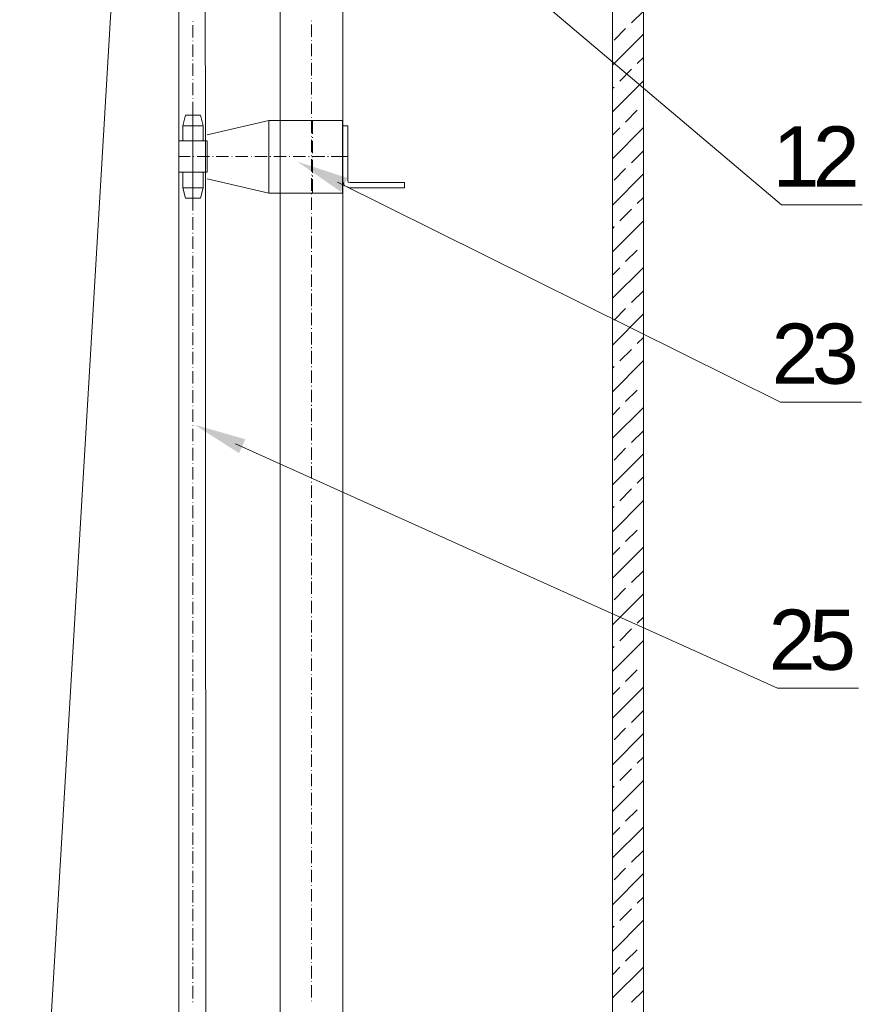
# Model space of a CAD drawing. Extents: x -23500 to 2637, y 21242 to 29547.
# Tile 63 of 121: x -8625 to -7610, y 24440 to 25625. Entities that reach past the tile are written whole.
import ezdxf

# ---------------------------------------------------------------- set-up
doc = ezdxf.new("R2010")
doc.units = 0
doc.header["$LTSCALE"] = 25
doc.layers.get('0').update_dxf_attribs({"linetype": 'CONTINUOUS', "lineweight": 13})
doc.styles.get("Standard").update_dxf_attribs({"font": 'ARIAL.TTF', "height": 50})

msp = doc.modelspace()

# ---------------------------------------------------------------- hatches: boundary and pattern name
h = msp.add_hatch(color=7)
h.dxf.hatch_style = 2
h.paths.add_polyline_path([(-8290.721, 25454.492), (-8230.272, 25434.775), (-8238.471, 25418.262)])
h = msp.add_hatch(color=7)
h.dxf.hatch_style = 2
h.paths.add_polyline_path([(-8414.394, 25137.739), (-8353.251, 25120.293), (-8360.833, 25103.478)])

# ---------------------------------------------------------------- linework, layer by layer
at = {"color": 7, "lineweight": 9}
for points in [[(-8232.87, 25846.515), (-7707.751, 25402.406), (-7610.353, 25402.406)], [(-8242.382, 25429.893), (-7708.886, 25165.075), (-7611.489, 25165.075)], [(-8365.172, 25114.957), (-7712.342, 24820.76), (-7614.945, 24820.76)]]:
    msp.add_lwpolyline(points, dxfattribs=at)
for points, knots in [([(-7911.211, 27522.652), (-7911.211, 27522.652), (-7874.037, 27522.652), (-7874.037, 27522.652), (-7874.037, 27522.652), (-7874.037, 22797.091), (-7874.037, 22797.091), (-7874.037, 22797.091), (-7911.211, 22797.091), (-7911.211, 22797.091), (-7911.211, 22797.091), (-7911.211, 27522.652), (-7911.211, 27522.652)], [0, 0, 0, 0, 1, 1, 1, 2, 2, 2, 3, 3, 3, 4, 4, 4, 4]), ([(-8433.19, 22941.843), (-8433.19, 22941.843), (-8433.19, 27447.797), (-8433.19, 27447.797), (-8433.19, 27447.797), (-8402.448, 27447.797), (-8402.448, 27447.797), (-8402.448, 27447.797), (-8399.976, 22941.843), (-8399.976, 22941.843)], [0, 0, 0, 0, 1, 1, 1, 2, 2, 2, 3, 3, 3, 3]), ([(-8236.39, 25431.773), (-8236.39, 25431.773), (-8233.917, 25425.327), (-8233.917, 25425.327), (-8233.917, 25425.327), (-8227.471, 25422.841), (-8227.471, 25422.841)], [0, 0, 0, 0, 1, 1, 1, 2, 2, 2, 2]), ([(-8229.944, 25431.773), (-8229.944, 25431.773), (-8229.452, 25429.792), (-8229.452, 25429.792), (-8229.452, 25429.792), (-8227.471, 25429.288), (-8227.471, 25429.288)], [0, 0, 0, 0, 1, 1, 1, 2, 2, 2, 2])]:
    msp.add_open_spline(points, degree=3, knots=knots, dxfattribs=at)
for points in [[(-8406.422, 27468.119), (-8406.422, 27468.119), (-8625.033, 23788.509), (-8625.033, 23788.509)], [(-8311.245, 25733.16), (-8311.245, 25733.16), (-8311.245, 23063.284), (-8311.245, 23063.284)], [(-8235.898, 23063.284), (-8235.898, 23063.284), (-8235.898, 25733.16), (-8235.898, 25733.16)], [(-7888.404, 25621.622), (-7888.404, 25621.622), (-7874.036, 25635.498), (-7874.036, 25635.498)], [(-8416.337, 25623.111), (-8416.337, 25623.111), (-8416.337, 25622.606), (-8416.337, 25622.606)], [(-8416.337, 25618.645), (-8416.337, 25618.645), (-8416.337, 25603.772), (-8416.337, 25603.772)], [(-8273.565, 25623.603), (-8273.565, 25623.603), (-8273.565, 25624.095), (-8273.565, 25624.095)], [(-8273.565, 25604.769), (-8273.565, 25604.769), (-8273.565, 25619.642), (-8273.565, 25619.642)], [(-7909.231, 25600.808), (-7909.231, 25600.808), (-7895.342, 25614.684), (-7895.342, 25614.684)], [(-7911.211, 25570.571), (-7911.211, 25570.571), (-7874.036, 25607.746), (-7874.036, 25607.746)], [(-8416.337, 25599.811), (-8416.337, 25599.811), (-8416.337, 25599.32), (-8416.337, 25599.32)], [(-8416.337, 25595.359), (-8416.337, 25595.359), (-8416.337, 25580.486), (-8416.337, 25580.486)], [(-8273.565, 25600.316), (-8273.565, 25600.316), (-8273.565, 25600.808), (-8273.565, 25600.808)], [(-8273.565, 25581.47), (-8273.565, 25581.47), (-8273.565, 25596.342), (-8273.565, 25596.342)], [(-8273.565, 25577.004), (-8273.565, 25577.004), (-8273.565, 25577.509), (-8273.565, 25577.509)], [(-7881.466, 25572.551), (-7881.466, 25572.551), (-7874.036, 25579.981), (-7874.036, 25579.981)], [(-8416.337, 25577.004), (-8416.337, 25577.004), (-8416.337, 25576.02), (-8416.337, 25576.02)], [(-8416.337, 25572.551), (-8416.337, 25572.551), (-8416.337, 25557.679), (-8416.337, 25557.679)], [(-8273.565, 25558.171), (-8273.565, 25558.171), (-8273.565, 25573.535), (-8273.565, 25573.535)], [(-7902.293, 25551.233), (-7902.293, 25551.233), (-7888.404, 25565.601), (-7888.404, 25565.601)], [(-8416.337, 25553.705), (-8416.337, 25553.705), (-8416.337, 25553.213), (-8416.337, 25553.213)], [(-8273.565, 25554.21), (-8273.565, 25554.21), (-8273.565, 25554.702), (-8273.565, 25554.702)], [(-8416.337, 25549.252), (-8416.337, 25549.252), (-8416.337, 25534.38), (-8416.337, 25534.38)], [(-8273.565, 25535.376), (-8273.565, 25535.376), (-8273.565, 25550.236), (-8273.565, 25550.236)], [(-7911.211, 25514.55), (-7911.211, 25514.55), (-7874.036, 25551.725), (-7874.036, 25551.725)], [(-7911.211, 25542.314), (-7911.211, 25542.314), (-7909.231, 25544.295), (-7909.231, 25544.295)], [(-8416.337, 25530.406), (-8416.337, 25530.406), (-8416.337, 25529.914), (-8416.337, 25529.914)], [(-8273.565, 25530.911), (-8273.565, 25530.911), (-8273.565, 25531.403), (-8273.565, 25531.403)], [(-8416.337, 25526.445), (-8416.337, 25526.445), (-8416.337, 25511.081), (-8416.337, 25511.081)], [(-8273.565, 25512.077), (-8273.565, 25512.077), (-8273.565, 25526.937), (-8273.565, 25526.937)], [(-7874.036, 25523.481), (-7874.036, 25523.481), (-7874.036, 25523.973), (-7874.036, 25523.973)], [(-8425.255, 25510.589), (-8425.255, 25510.589), (-8428.724, 25497.696), (-8428.724, 25497.696)], [(-8425.255, 25510.589), (-8425.255, 25510.589), (-8407.406, 25510.589), (-8407.406, 25510.589)], [(-8416.337, 25499.185), (-8416.337, 25499.185), (-8416.337, 25510.589), (-8416.337, 25510.589)], [(-8416.337, 25507.612), (-8416.337, 25507.612), (-8416.337, 25506.615), (-8416.337, 25506.615)], [(-8407.406, 25510.589), (-8407.406, 25510.589), (-8403.937, 25497.696), (-8403.937, 25497.696)], [(-8273.565, 25507.612), (-8273.565, 25507.612), (-8273.565, 25508.103), (-8273.565, 25508.103)], [(-7895.342, 25502.162), (-7895.342, 25502.162), (-7881.466, 25516.543), (-7881.466, 25516.543)], [(-8428.724, 25479.355), (-8428.724, 25479.355), (-8428.724, 25497.696), (-8428.724, 25497.696)], [(-8428.724, 25497.696), (-8428.724, 25497.696), (-8403.937, 25497.696), (-8403.937, 25497.696)], [(-8416.337, 25503.146), (-8416.337, 25503.146), (-8416.337, 25488.286), (-8416.337, 25488.286)], [(-8416.337, 25494.719), (-8416.337, 25494.719), (-8416.337, 25495.211), (-8416.337, 25495.211)], [(-8403.937, 25479.355), (-8403.937, 25479.355), (-8403.937, 25497.696), (-8403.937, 25497.696)], [(-8399.471, 25486.797), (-8399.471, 25486.797), (-8325.121, 25504.142), (-8325.121, 25504.142)], [(-8325.121, 25504.142), (-8325.121, 25504.142), (-8236.39, 25504.142), (-8236.39, 25504.142)], [(-8325.121, 25416.408), (-8325.121, 25416.408), (-8325.121, 25504.142), (-8325.121, 25504.142)], [(-8311.245, 25416.408), (-8311.245, 25416.408), (-8311.245, 25504.142), (-8311.245, 25504.142)], [(-8273.565, 25488.778), (-8273.565, 25488.778), (-8273.565, 25504.142), (-8273.565, 25504.142)], [(-8272.581, 25487.781), (-8272.581, 25487.781), (-8272.581, 25504.142), (-8272.581, 25504.142)], [(-8236.39, 25504.142), (-8236.39, 25504.142), (-8236.39, 25416.408), (-8236.39, 25416.408)], [(-8236.39, 25497.696), (-8236.39, 25497.696), (-8236.39, 25422.841), (-8236.39, 25422.841)], [(-8236.39, 25497.696), (-8236.39, 25497.696), (-8229.944, 25497.696), (-8229.944, 25497.696)], [(-8229.944, 25497.696), (-8229.944, 25497.696), (-8229.944, 25431.773), (-8229.944, 25431.773)], [(-7911.211, 25458.036), (-7911.211, 25458.036), (-7874.036, 25495.716), (-7874.036, 25495.716)], [(-7911.211, 25486.293), (-7911.211, 25486.293), (-7902.293, 25495.211), (-7902.293, 25495.211)], [(-8416.337, 25475.886), (-8416.337, 25475.886), (-8416.337, 25491.25), (-8416.337, 25491.25)], [(-8416.337, 25484.312), (-8416.337, 25484.312), (-8416.337, 25483.82), (-8416.337, 25483.82)], [(-8273.565, 25484.804), (-8273.565, 25484.804), (-8273.565, 25485.309), (-8273.565, 25485.309)], [(-8272.581, 25483.316), (-8272.581, 25483.316), (-8272.581, 25483.82), (-8272.581, 25483.82)], [(-8433.19, 25441.688), (-8433.19, 25441.688), (-8433.19, 25479.355), (-8433.19, 25479.355)], [(-8433.19, 25479.355), (-8433.19, 25479.355), (-8399.471, 25479.355), (-8399.471, 25479.355)], [(-8416.337, 25479.847), (-8416.337, 25479.847), (-8416.337, 25464.987), (-8416.337, 25464.987)], [(-8416.337, 25471.42), (-8416.337, 25471.42), (-8416.337, 25472.417), (-8416.337, 25472.417)], [(-8399.471, 25441.688), (-8399.471, 25441.688), (-8399.471, 25479.355), (-8399.471, 25479.355)], [(-8273.565, 25465.971), (-8273.565, 25465.971), (-8273.565, 25480.843), (-8273.565, 25480.843)], [(-8272.581, 25464.482), (-8272.581, 25464.482), (-8272.581, 25479.355), (-8272.581, 25479.355)], [(-8419.806, 25460.521), (-8419.806, 25460.521), (-8433.19, 25460.521), (-8433.19, 25460.521)], [(-8416.337, 25453.079), (-8416.337, 25453.079), (-8416.337, 25467.951), (-8416.337, 25467.951)], [(-8416.337, 25461.013), (-8416.337, 25461.013), (-8416.337, 25460.521), (-8416.337, 25460.521)], [(-8415.34, 25460.521), (-8415.34, 25460.521), (-8415.832, 25460.521), (-8415.832, 25460.521)], [(-8396.507, 25460.521), (-8396.507, 25460.521), (-8411.379, 25460.521), (-8411.379, 25460.521)], [(-8392.041, 25460.521), (-8392.041, 25460.521), (-8393.038, 25460.521), (-8393.038, 25460.521)], [(-8373.7, 25460.521), (-8373.7, 25460.521), (-8388.572, 25460.521), (-8388.572, 25460.521)], [(-8369.247, 25460.521), (-8369.247, 25460.521), (-8369.739, 25460.521), (-8369.739, 25460.521)], [(-8350.4, 25460.521), (-8350.4, 25460.521), (-8365.273, 25460.521), (-8365.273, 25460.521)], [(-8345.948, 25460.521), (-8345.948, 25460.521), (-8346.44, 25460.521), (-8346.44, 25460.521)], [(-8327.101, 25460.521), (-8327.101, 25460.521), (-8341.974, 25460.521), (-8341.974, 25460.521)], [(-8322.648, 25460.521), (-8322.648, 25460.521), (-8323.632, 25460.521), (-8323.632, 25460.521)], [(-8304.307, 25460.521), (-8304.307, 25460.521), (-8319.167, 25460.521), (-8319.167, 25460.521)], [(-8299.841, 25460.521), (-8299.841, 25460.521), (-8300.346, 25460.521), (-8300.346, 25460.521)], [(-8281.008, 25460.521), (-8281.008, 25460.521), (-8295.88, 25460.521), (-8295.88, 25460.521)], [(-8276.542, 25460.521), (-8276.542, 25460.521), (-8277.047, 25460.521), (-8277.047, 25460.521)], [(-8273.565, 25461.505), (-8273.565, 25461.505), (-8273.565, 25462.01), (-8273.565, 25462.01)], [(-8257.709, 25460.521), (-8257.709, 25460.521), (-8273.073, 25460.521), (-8273.073, 25460.521)], [(-8272.581, 25460.017), (-8272.581, 25460.017), (-8272.581, 25460.521), (-8272.581, 25460.521)], [(-8253.243, 25460.521), (-8253.243, 25460.521), (-8254.24, 25460.521), (-8254.24, 25460.521)], [(-8236.39, 25460.521), (-8236.39, 25460.521), (-8249.774, 25460.521), (-8249.774, 25460.521)], [(-8236.39, 25460.521), (-8236.39, 25460.521), (-8229.944, 25460.521), (-8229.944, 25460.521)], [(-7888.404, 25453.079), (-7888.404, 25453.079), (-7874.036, 25467.459), (-7874.036, 25467.459)], [(-8416.337, 25457.052), (-8416.337, 25457.052), (-8416.337, 25441.688), (-8416.337, 25441.688)], [(-8416.337, 25448.626), (-8416.337, 25448.626), (-8416.337, 25449.118), (-8416.337, 25449.118)], [(-8273.565, 25442.672), (-8273.565, 25442.672), (-8273.565, 25457.544), (-8273.565, 25457.544)], [(-8272.581, 25441.183), (-8272.581, 25441.183), (-8272.581, 25456.548), (-8272.581, 25456.548)], [(-8433.19, 25441.688), (-8433.19, 25441.688), (-8399.471, 25441.688), (-8399.471, 25441.688)], [(-8428.724, 25441.688), (-8428.724, 25441.688), (-8428.724, 25422.841), (-8428.724, 25422.841)], [(-8416.337, 25429.792), (-8416.337, 25429.792), (-8416.337, 25444.652), (-8416.337, 25444.652)], [(-8416.337, 25438.219), (-8416.337, 25438.219), (-8416.337, 25437.222), (-8416.337, 25437.222)], [(-8403.937, 25441.688), (-8403.937, 25441.688), (-8403.937, 25422.841), (-8403.937, 25422.841)], [(-8273.565, 25438.219), (-8273.565, 25438.219), (-8273.565, 25438.711), (-8273.565, 25438.711)], [(-8272.581, 25436.73), (-8272.581, 25436.73), (-8272.581, 25437.714), (-8272.581, 25437.714)], [(-7911.211, 25402.027), (-7911.211, 25402.027), (-7874.036, 25439.707), (-7874.036, 25439.707)], [(-7909.231, 25432.265), (-7909.231, 25432.265), (-7895.342, 25446.141), (-7895.342, 25446.141)], [(-8416.337, 25433.753), (-8416.337, 25433.753), (-8416.337, 25418.881), (-8416.337, 25418.881)], [(-8416.337, 25425.327), (-8416.337, 25425.327), (-8416.337, 25425.819), (-8416.337, 25425.819)], [(-8399.471, 25433.753), (-8399.471, 25433.753), (-8325.121, 25416.408), (-8325.121, 25416.408)], [(-8273.565, 25419.372), (-8273.565, 25419.372), (-8273.565, 25434.75), (-8273.565, 25434.75)], [(-8272.581, 25416.408), (-8272.581, 25416.408), (-8272.581, 25433.261), (-8272.581, 25433.261)], [(-8227.471, 25429.288), (-8227.471, 25429.288), (-8161.535, 25429.288), (-8161.535, 25429.288)], [(-8161.535, 25422.841), (-8161.535, 25422.841), (-8161.535, 25429.288), (-8161.535, 25429.288)], [(-8428.724, 25422.841), (-8428.724, 25422.841), (-8403.937, 25422.841), (-8403.937, 25422.841)], [(-8428.724, 25422.841), (-8428.724, 25422.841), (-8425.255, 25410.454), (-8425.255, 25410.454)], [(-8416.337, 25410.454), (-8416.337, 25410.454), (-8416.337, 25421.858), (-8416.337, 25421.858)], [(-8416.337, 25414.92), (-8416.337, 25414.92), (-8416.337, 25414.415), (-8416.337, 25414.415)], [(-8407.406, 25410.454), (-8407.406, 25410.454), (-8403.937, 25422.841), (-8403.937, 25422.841)], [(-8236.39, 25416.408), (-8236.39, 25416.408), (-8325.121, 25416.408), (-8325.121, 25416.408)], [(-8273.565, 25415.412), (-8273.565, 25415.412), (-8273.565, 25415.903), (-8273.565, 25415.903)], [(-8273.565, 25396.578), (-8273.565, 25396.578), (-8273.565, 25411.438), (-8273.565, 25411.438)], [(-8227.471, 25422.841), (-8227.471, 25422.841), (-8161.535, 25422.841), (-8161.535, 25422.841)], [(-7881.466, 25404.008), (-7881.466, 25404.008), (-7874.036, 25411.438), (-7874.036, 25411.438)], [(-8425.255, 25410.454), (-8425.255, 25410.454), (-8407.406, 25410.454), (-8407.406, 25410.454)], [(-8416.337, 25410.454), (-8416.337, 25410.454), (-8416.337, 25395.581), (-8416.337, 25395.581)], [(-8416.337, 25391.62), (-8416.337, 25391.62), (-8416.337, 25391.116), (-8416.337, 25391.116)], [(-8416.337, 25387.647), (-8416.337, 25387.647), (-8416.337, 25372.282), (-8416.337, 25372.282)], [(-8273.565, 25392.112), (-8273.565, 25392.112), (-8273.565, 25392.604), (-8273.565, 25392.604)], [(-8273.565, 25373.279), (-8273.565, 25373.279), (-8273.565, 25388.139), (-8273.565, 25388.139)], [(-7902.293, 25383.194), (-7902.293, 25383.194), (-7888.404, 25397.07), (-7888.404, 25397.07)], [(-7911.211, 25346.019), (-7911.211, 25346.019), (-7874.036, 25383.194), (-7874.036, 25383.194)], [(-7911.211, 25373.771), (-7911.211, 25373.771), (-7909.231, 25376.243), (-7909.231, 25376.243)], [(-8416.337, 25368.813), (-8416.337, 25368.813), (-8416.337, 25367.817), (-8416.337, 25367.817)], [(-8416.337, 25364.348), (-8416.337, 25364.348), (-8416.337, 25349.488), (-8416.337, 25349.488)], [(-8273.565, 25368.813), (-8273.565, 25368.813), (-8273.565, 25369.81), (-8273.565, 25369.81)], [(-8273.565, 25349.98), (-8273.565, 25349.98), (-8273.565, 25365.344), (-8273.565, 25365.344)], [(-7874.036, 25354.937), (-7874.036, 25354.937), (-7874.036, 25355.429), (-7874.036, 25355.429)], [(-8416.337, 25345.514), (-8416.337, 25345.514), (-8416.337, 25345.022), (-8416.337, 25345.022)], [(-8416.337, 25341.049), (-8416.337, 25341.049), (-8416.337, 25326.189), (-8416.337, 25326.189)], [(-8273.565, 25346.019), (-8273.565, 25346.019), (-8273.565, 25346.511), (-8273.565, 25346.511)], [(-8273.565, 25327.172), (-8273.565, 25327.172), (-8273.565, 25342.045), (-8273.565, 25342.045)], [(-7895.342, 25334.111), (-7895.342, 25334.111), (-7881.466, 25347.999), (-7881.466, 25347.999)], [(-8416.337, 25322.215), (-8416.337, 25322.215), (-8416.337, 25321.723), (-8416.337, 25321.723)], [(-8416.337, 25318.254), (-8416.337, 25318.254), (-8416.337, 25302.877), (-8416.337, 25302.877)], [(-8273.565, 25322.72), (-8273.565, 25322.72), (-8273.565, 25323.212), (-8273.565, 25323.212)], [(-8273.565, 25303.873), (-8273.565, 25303.873), (-8273.565, 25318.746), (-8273.565, 25318.746)], [(-7911.211, 25289.997), (-7911.211, 25289.997), (-7874.036, 25327.172), (-7874.036, 25327.172)], [(-7911.211, 25317.749), (-7911.211, 25317.749), (-7902.293, 25326.681), (-7902.293, 25326.681)], [(-8416.337, 25299.42), (-8416.337, 25299.42), (-8416.337, 25298.424), (-8416.337, 25298.424)], [(-8416.337, 25294.955), (-8416.337, 25294.955), (-8416.337, 25280.082), (-8416.337, 25280.082)], [(-8273.565, 25299.42), (-8273.565, 25299.42), (-8273.565, 25300.404), (-8273.565, 25300.404)], [(-8273.565, 25280.587), (-8273.565, 25280.587), (-8273.565, 25295.939), (-8273.565, 25295.939)], [(-7888.404, 25285.04), (-7888.404, 25285.04), (-7874.036, 25298.916), (-7874.036, 25298.916)], [(-8416.337, 25276.121), (-8416.337, 25276.121), (-8416.337, 25275.629), (-8416.337, 25275.629)], [(-8416.337, 25271.656), (-8416.337, 25271.656), (-8416.337, 25256.783), (-8416.337, 25256.783)], [(-8273.565, 25276.613), (-8273.565, 25276.613), (-8273.565, 25277.105), (-8273.565, 25277.105)], [(-8273.565, 25257.78), (-8273.565, 25257.78), (-8273.565, 25272.652), (-8273.565, 25272.652)], [(-7911.211, 25233.484), (-7911.211, 25233.484), (-7874.036, 25271.164), (-7874.036, 25271.164)], [(-7909.231, 25263.721), (-7909.231, 25263.721), (-7895.342, 25277.61), (-7895.342, 25277.61)], [(-8416.337, 25252.822), (-8416.337, 25252.822), (-8416.337, 25252.33), (-8416.337, 25252.33)], [(-8416.337, 25248.849), (-8416.337, 25248.849), (-8416.337, 25233.484), (-8416.337, 25233.484)], [(-8273.565, 25253.314), (-8273.565, 25253.314), (-8273.565, 25253.819), (-8273.565, 25253.819)], [(-8273.565, 25234.481), (-8273.565, 25234.481), (-8273.565, 25249.353), (-8273.565, 25249.353)], [(-7881.466, 25235.464), (-7881.466, 25235.464), (-7874.036, 25242.907), (-7874.036, 25242.907)], [(-8416.337, 25230.015), (-8416.337, 25230.015), (-8416.337, 25229.031), (-8416.337, 25229.031)], [(-8416.337, 25225.549), (-8416.337, 25225.549), (-8416.337, 25210.677), (-8416.337, 25210.677)], [(-8273.565, 25230.015), (-8273.565, 25230.015), (-8273.565, 25231.012), (-8273.565, 25231.012)], [(-8273.565, 25211.181), (-8273.565, 25211.181), (-8273.565, 25226.546), (-8273.565, 25226.546)], [(-7902.293, 25214.65), (-7902.293, 25214.65), (-7888.404, 25228.526), (-7888.404, 25228.526)], [(-7911.211, 25177.475), (-7911.211, 25177.475), (-7874.036, 25215.142), (-7874.036, 25215.142)], [(-8416.337, 25206.716), (-8416.337, 25206.716), (-8416.337, 25206.224), (-8416.337, 25206.224)], [(-8416.337, 25202.263), (-8416.337, 25202.263), (-8416.337, 25187.39), (-8416.337, 25187.39)], [(-8273.565, 25207.208), (-8273.565, 25207.208), (-8273.565, 25207.712), (-8273.565, 25207.712)], [(-8273.565, 25188.374), (-8273.565, 25188.374), (-8273.565, 25203.247), (-8273.565, 25203.247)], [(-7911.211, 25205.719), (-7911.211, 25205.719), (-7909.231, 25207.712), (-7909.231, 25207.712)], [(-7874.036, 25186.394), (-7874.036, 25186.394), (-7874.036, 25186.886), (-7874.036, 25186.886)], [(-8416.337, 25183.417), (-8416.337, 25183.417), (-8416.337, 25182.925), (-8416.337, 25182.925)], [(-8416.337, 25179.456), (-8416.337, 25179.456), (-8416.337, 25164.091), (-8416.337, 25164.091)], [(-8273.565, 25183.921), (-8273.565, 25183.921), (-8273.565, 25184.413), (-8273.565, 25184.413)], [(-8273.565, 25165.075), (-8273.565, 25165.075), (-8273.565, 25179.948), (-8273.565, 25179.948)], [(-7895.342, 25165.58), (-7895.342, 25165.58), (-7881.466, 25179.456), (-7881.466, 25179.456)], [(-8416.337, 25160.622), (-8416.337, 25160.622), (-8416.337, 25160.118), (-8416.337, 25160.118)], [(-8416.337, 25156.157), (-8416.337, 25156.157), (-8416.337, 25141.284), (-8416.337, 25141.284)], [(-8273.565, 25160.622), (-8273.565, 25160.622), (-8273.565, 25161.606), (-8273.565, 25161.606)], [(-8273.565, 25141.776), (-8273.565, 25141.776), (-8273.565, 25157.153), (-8273.565, 25157.153)], [(-7911.211, 25121.454), (-7911.211, 25121.454), (-7874.036, 25158.642), (-7874.036, 25158.642)], [(-7911.211, 25149.219), (-7911.211, 25149.219), (-7902.293, 25158.642), (-7902.293, 25158.642)], [(-8416.337, 25137.31), (-8416.337, 25137.31), (-8416.337, 25136.818), (-8416.337, 25136.818)], [(-8416.337, 25132.857), (-8416.337, 25132.857), (-8416.337, 25117.985), (-8416.337, 25117.985)], [(-8273.565, 25137.815), (-8273.565, 25137.815), (-8273.565, 25138.307), (-8273.565, 25138.307)], [(-8273.565, 25118.981), (-8273.565, 25118.981), (-8273.565, 25133.854), (-8273.565, 25133.854)], [(-7888.404, 25116.496), (-7888.404, 25116.496), (-7874.036, 25130.372), (-7874.036, 25130.372)], [(-8273.565, 25114.516), (-8273.565, 25114.516), (-8273.565, 25115.02), (-8273.565, 25115.02)], [(-8416.337, 25114.024), (-8416.337, 25114.024), (-8416.337, 25113.532), (-8416.337, 25113.532)], [(-8416.337, 25110.063), (-8416.337, 25110.063), (-8416.337, 25094.686), (-8416.337, 25094.686)], [(-8273.565, 25095.682), (-8273.565, 25095.682), (-8273.565, 25110.555), (-8273.565, 25110.555)], [(-7909.231, 25095.19), (-7909.231, 25095.19), (-7895.342, 25109.558), (-7895.342, 25109.558)], [(-8273.565, 25091.217), (-8273.565, 25091.217), (-8273.565, 25092.213), (-8273.565, 25092.213)], [(-7911.211, 25065.445), (-7911.211, 25065.445), (-7874.036, 25102.62), (-7874.036, 25102.62)], [(-8416.337, 25091.217), (-8416.337, 25091.217), (-8416.337, 25090.725), (-8416.337, 25090.725)], [(-8416.337, 25086.764), (-8416.337, 25086.764), (-8416.337, 25071.891), (-8416.337, 25071.891)], [(-8273.565, 25072.875), (-8273.565, 25072.875), (-8273.565, 25087.748), (-8273.565, 25087.748)], [(-8416.337, 25067.918), (-8416.337, 25067.918), (-8416.337, 25067.426), (-8416.337, 25067.426)], [(-8273.565, 25068.41), (-8273.565, 25068.41), (-8273.565, 25068.914), (-8273.565, 25068.914)], [(-7881.466, 25067.426), (-7881.466, 25067.426), (-7874.036, 25074.856), (-7874.036, 25074.856)], [(-8416.337, 25063.465), (-8416.337, 25063.465), (-8416.337, 25048.592), (-8416.337, 25048.592)], [(-8273.565, 25049.576), (-8273.565, 25049.576), (-8273.565, 25064.449), (-8273.565, 25064.449)], [(-7902.293, 25046.107), (-7902.293, 25046.107), (-7888.404, 25060.488), (-7888.404, 25060.488)], [(-8416.337, 25044.618), (-8416.337, 25044.618), (-8416.337, 25044.127), (-8416.337, 25044.127)], [(-8273.565, 25045.11), (-8273.565, 25045.11), (-8273.565, 25045.615), (-8273.565, 25045.615)], [(-7911.211, 25008.932), (-7911.211, 25008.932), (-7874.036, 25046.599), (-7874.036, 25046.599)], [(-8416.337, 25040.658), (-8416.337, 25040.658), (-8416.337, 25025.293), (-8416.337, 25025.293)], [(-8273.565, 25026.277), (-8273.565, 25026.277), (-8273.565, 25041.162), (-8273.565, 25041.162)], [(-7911.211, 25037.188), (-7911.211, 25037.188), (-7909.231, 25039.169), (-7909.231, 25039.169)], [(-8416.337, 25021.824), (-8416.337, 25021.824), (-8416.337, 25021.332), (-8416.337, 25021.332)], [(-8273.565, 25021.824), (-8273.565, 25021.824), (-8273.565, 25022.808), (-8273.565, 25022.808)], [(-8416.337, 25017.358), (-8416.337, 25017.358), (-8416.337, 25002.486), (-8416.337, 25002.486)], [(-8273.565, 25003.482), (-8273.565, 25003.482), (-8273.565, 25018.355), (-8273.565, 25018.355)], [(-7895.342, 24997.036), (-7895.342, 24997.036), (-7881.466, 25010.912), (-7881.466, 25010.912)], [(-8416.337, 24998.525), (-8416.337, 24998.525), (-8416.337, 24998.02), (-8416.337, 24998.02)], [(-8273.565, 24999.017), (-8273.565, 24999.017), (-8273.565, 24999.509), (-8273.565, 24999.509)], [(-8416.337, 24994.059), (-8416.337, 24994.059), (-8416.337, 24979.187), (-8416.337, 24979.187)], [(-8273.565, 24980.183), (-8273.565, 24980.183), (-8273.565, 24995.056), (-8273.565, 24995.056)], [(-7911.211, 24952.923), (-7911.211, 24952.923), (-7874.036, 24990.59), (-7874.036, 24990.59)], [(-7911.211, 24981.167), (-7911.211, 24981.167), (-7902.293, 24990.098), (-7902.293, 24990.098)], [(-8416.337, 24975.226), (-8416.337, 24975.226), (-8416.337, 24974.721), (-8416.337, 24974.721)], [(-8273.565, 24975.718), (-8273.565, 24975.718), (-8273.565, 24976.21), (-8273.565, 24976.21)], [(-8416.337, 24971.252), (-8416.337, 24971.252), (-8416.337, 24955.888), (-8416.337, 24955.888)], [(-8273.565, 24956.884), (-8273.565, 24956.884), (-8273.565, 24971.757), (-8273.565, 24971.757)], [(-7888.404, 24947.966), (-7888.404, 24947.966), (-7874.036, 24961.842), (-7874.036, 24961.842)], [(-8416.337, 24952.418), (-8416.337, 24952.418), (-8416.337, 24951.927), (-8416.337, 24951.927)], [(-8273.565, 24952.418), (-8273.565, 24952.418), (-8273.565, 24953.415), (-8273.565, 24953.415)], [(-8416.337, 24947.966), (-8416.337, 24947.966), (-8416.337, 24933.093), (-8416.337, 24933.093)], [(-8273.565, 24934.077), (-8273.565, 24934.077), (-8273.565, 24948.949), (-8273.565, 24948.949)], [(-7909.231, 24927.139), (-7909.231, 24927.139), (-7895.342, 24941.015), (-7895.342, 24941.015)], [(-8416.337, 24929.119), (-8416.337, 24929.119), (-8416.337, 24928.627), (-8416.337, 24928.627)], [(-8273.565, 24929.624), (-8273.565, 24929.624), (-8273.565, 24930.116), (-8273.565, 24930.116)], [(-8273.565, 24910.778), (-8273.565, 24910.778), (-8273.565, 24925.65), (-8273.565, 24925.65)], [(-7911.211, 24896.902), (-7911.211, 24896.902), (-7874.036, 24934.077), (-7874.036, 24934.077)], [(-8416.337, 24924.666), (-8416.337, 24924.666), (-8416.337, 24909.794), (-8416.337, 24909.794)], [(-8416.337, 24906.325), (-8416.337, 24906.325), (-8416.337, 24905.328), (-8416.337, 24905.328)], [(-8416.337, 24901.859), (-8416.337, 24901.859), (-8416.337, 24886.495), (-8416.337, 24886.495)], [(-8273.565, 24906.325), (-8273.565, 24906.325), (-8273.565, 24906.817), (-8273.565, 24906.817)], [(-8273.565, 24887.479), (-8273.565, 24887.479), (-8273.565, 24902.351), (-8273.565, 24902.351)], [(-7881.466, 24898.882), (-7881.466, 24898.882), (-7874.036, 24906.325), (-7874.036, 24906.325)], [(-7902.293, 24877.576), (-7902.293, 24877.576), (-7888.404, 24891.944), (-7888.404, 24891.944)], [(-8416.337, 24883.026), (-8416.337, 24883.026), (-8416.337, 24882.521), (-8416.337, 24882.521)], [(-8416.337, 24878.56), (-8416.337, 24878.56), (-8416.337, 24863.688), (-8416.337, 24863.688)], [(-8273.565, 24883.026), (-8273.565, 24883.026), (-8273.565, 24884.01), (-8273.565, 24884.01)], [(-8273.565, 24864.684), (-8273.565, 24864.684), (-8273.565, 24879.557), (-8273.565, 24879.557)], [(-7911.211, 24840.893), (-7911.211, 24840.893), (-7874.036, 24878.068), (-7874.036, 24878.068)], [(-7911.211, 24868.645), (-7911.211, 24868.645), (-7909.231, 24870.626), (-7909.231, 24870.626)], [(-8416.337, 24859.727), (-8416.337, 24859.727), (-8416.337, 24859.235), (-8416.337, 24859.235)], [(-8416.337, 24855.261), (-8416.337, 24855.261), (-8416.337, 24840.388), (-8416.337, 24840.388)], [(-8273.565, 24860.219), (-8273.565, 24860.219), (-8273.565, 24860.723), (-8273.565, 24860.723)], [(-8273.565, 24841.385), (-8273.565, 24841.385), (-8273.565, 24856.258), (-8273.565, 24856.258)], [(-7895.342, 24828.493), (-7895.342, 24828.493), (-7881.466, 24842.873), (-7881.466, 24842.873)], [(-7874.036, 24849.811), (-7874.036, 24849.811), (-7874.036, 24850.303), (-7874.036, 24850.303)], [(-8416.337, 24836.919), (-8416.337, 24836.919), (-8416.337, 24835.935), (-8416.337, 24835.935)], [(-8416.337, 24832.454), (-8416.337, 24832.454), (-8416.337, 24817.089), (-8416.337, 24817.089)], [(-8273.565, 24836.919), (-8273.565, 24836.919), (-8273.565, 24837.424), (-8273.565, 24837.424)], [(-8273.565, 24818.086), (-8273.565, 24818.086), (-8273.565, 24833.45), (-8273.565, 24833.45)], [(-7911.211, 24784.38), (-7911.211, 24784.38), (-7874.036, 24822.047), (-7874.036, 24822.047)], [(-7911.211, 24812.636), (-7911.211, 24812.636), (-7902.293, 24821.555), (-7902.293, 24821.555)], [(-8416.337, 24813.62), (-8416.337, 24813.62), (-8416.337, 24813.128), (-8416.337, 24813.128)], [(-8416.337, 24809.155), (-8416.337, 24809.155), (-8416.337, 24794.295), (-8416.337, 24794.295)], [(-8273.565, 24813.62), (-8273.565, 24813.62), (-8273.565, 24814.617), (-8273.565, 24814.617)], [(-8273.565, 24795.291), (-8273.565, 24795.291), (-8273.565, 24810.151), (-8273.565, 24810.151)], [(-8416.337, 24790.321), (-8416.337, 24790.321), (-8416.337, 24789.829), (-8416.337, 24789.829)], [(-8416.337, 24785.868), (-8416.337, 24785.868), (-8416.337, 24770.996), (-8416.337, 24770.996)], [(-8273.565, 24790.826), (-8273.565, 24790.826), (-8273.565, 24791.318), (-8273.565, 24791.318)], [(-8273.565, 24771.992), (-8273.565, 24771.992), (-8273.565, 24786.852), (-8273.565, 24786.852)], [(-7888.404, 24779.422), (-7888.404, 24779.422), (-7874.036, 24793.803), (-7874.036, 24793.803)], [(-7909.231, 24758.595), (-7909.231, 24758.595), (-7895.342, 24772.484), (-7895.342, 24772.484)], [(-8416.337, 24767.527), (-8416.337, 24767.527), (-8416.337, 24766.53), (-8416.337, 24766.53)], [(-8416.337, 24763.061), (-8416.337, 24763.061), (-8416.337, 24747.696), (-8416.337, 24747.696)], [(-8273.565, 24767.527), (-8273.565, 24767.527), (-8273.565, 24768.019), (-8273.565, 24768.019)], [(-8273.565, 24748.68), (-8273.565, 24748.68), (-8273.565, 24764.058), (-8273.565, 24764.058)], [(-7911.211, 24728.358), (-7911.211, 24728.358), (-7874.036, 24766.038), (-7874.036, 24766.038)], [(-8416.337, 24744.227), (-8416.337, 24744.227), (-8416.337, 24743.735), (-8416.337, 24743.735)], [(-8416.337, 24739.762), (-8416.337, 24739.762), (-8416.337, 24724.889), (-8416.337, 24724.889)], [(-8273.565, 24744.227), (-8273.565, 24744.227), (-8273.565, 24745.224), (-8273.565, 24745.224)], [(-8273.565, 24725.886), (-8273.565, 24725.886), (-8273.565, 24740.758), (-8273.565, 24740.758)], [(-7881.466, 24730.339), (-7881.466, 24730.339), (-7874.036, 24737.781), (-7874.036, 24737.781)], [(-8416.337, 24720.928), (-8416.337, 24720.928), (-8416.337, 24720.436), (-8416.337, 24720.436)], [(-8416.337, 24716.463), (-8416.337, 24716.463), (-8416.337, 24701.603), (-8416.337, 24701.603)], [(-8273.565, 24721.42), (-8273.565, 24721.42), (-8273.565, 24721.912), (-8273.565, 24721.912)], [(-8273.565, 24702.587), (-8273.565, 24702.587), (-8273.565, 24717.459), (-8273.565, 24717.459)], [(-7902.293, 24709.525), (-7902.293, 24709.525), (-7888.404, 24723.401), (-7888.404, 24723.401)], [(-7911.211, 24672.35), (-7911.211, 24672.35), (-7874.036, 24709.525), (-7874.036, 24709.525)], [(-7911.211, 24700.114), (-7911.211, 24700.114), (-7909.231, 24702.587), (-7909.231, 24702.587)], [(-8416.337, 24698.121), (-8416.337, 24698.121), (-8416.337, 24697.137), (-8416.337, 24697.137)], [(-8416.337, 24693.668), (-8416.337, 24693.668), (-8416.337, 24678.291), (-8416.337, 24678.291)], [(-8273.565, 24698.121), (-8273.565, 24698.121), (-8273.565, 24698.626), (-8273.565, 24698.626)], [(-8273.565, 24679.288), (-8273.565, 24679.288), (-8273.565, 24694.652), (-8273.565, 24694.652)], [(-7874.036, 24681.268), (-7874.036, 24681.268), (-7874.036, 24681.76), (-7874.036, 24681.76)], [(-8416.337, 24674.835), (-8416.337, 24674.835), (-8416.337, 24674.33), (-8416.337, 24674.33)], [(-8416.337, 24670.369), (-8416.337, 24670.369), (-8416.337, 24655.496), (-8416.337, 24655.496)], [(-8273.565, 24674.835), (-8273.565, 24674.835), (-8273.565, 24675.819), (-8273.565, 24675.819)], [(-8273.565, 24656.48), (-8273.565, 24656.48), (-8273.565, 24671.353), (-8273.565, 24671.353)], [(-7895.342, 24660.454), (-7895.342, 24660.454), (-7881.466, 24674.33), (-7881.466, 24674.33)], [(-7911.211, 24616.341), (-7911.211, 24616.341), (-7874.036, 24653.516), (-7874.036, 24653.516)], [(-7911.211, 24644.093), (-7911.211, 24644.093), (-7902.293, 24653.011), (-7902.293, 24653.011)], [(-8416.337, 24651.523), (-8416.337, 24651.523), (-8416.337, 24651.031), (-8416.337, 24651.031)], [(-8416.337, 24647.07), (-8416.337, 24647.07), (-8416.337, 24632.197), (-8416.337, 24632.197)], [(-8273.565, 24652.027), (-8273.565, 24652.027), (-8273.565, 24652.519), (-8273.565, 24652.519)], [(-8273.565, 24633.194), (-8273.565, 24633.194), (-8273.565, 24648.054), (-8273.565, 24648.054)], [(-8273.565, 24628.728), (-8273.565, 24628.728), (-8273.565, 24629.22), (-8273.565, 24629.22)], [(-8416.337, 24628.728), (-8416.337, 24628.728), (-8416.337, 24627.732), (-8416.337, 24627.732)], [(-8416.337, 24624.263), (-8416.337, 24624.263), (-8416.337, 24609.39), (-8416.337, 24609.39)], [(-8273.565, 24609.882), (-8273.565, 24609.882), (-8273.565, 24625.259), (-8273.565, 24625.259)], [(-7888.404, 24611.371), (-7888.404, 24611.371), (-7874.036, 24625.259), (-7874.036, 24625.259)], [(-8416.337, 24605.429), (-8416.337, 24605.429), (-8416.337, 24604.937), (-8416.337, 24604.937)], [(-8273.565, 24605.429), (-8273.565, 24605.429), (-8273.565, 24606.426), (-8273.565, 24606.426)], [(-8416.337, 24600.964), (-8416.337, 24600.964), (-8416.337, 24586.091), (-8416.337, 24586.091)], [(-8273.565, 24587.088), (-8273.565, 24587.088), (-8273.565, 24601.96), (-8273.565, 24601.96)], [(-7911.211, 24559.827), (-7911.211, 24559.827), (-7874.036, 24597.495), (-7874.036, 24597.495)], [(-7909.231, 24590.065), (-7909.231, 24590.065), (-7895.342, 24603.941), (-7895.342, 24603.941)], [(-8416.337, 24582.13), (-8416.337, 24582.13), (-8416.337, 24581.638), (-8416.337, 24581.638)], [(-8273.565, 24582.622), (-8273.565, 24582.622), (-8273.565, 24583.127), (-8273.565, 24583.127)], [(-8416.337, 24577.664), (-8416.337, 24577.664), (-8416.337, 24562.792), (-8416.337, 24562.792)], [(-8273.565, 24563.788), (-8273.565, 24563.788), (-8273.565, 24578.661), (-8273.565, 24578.661)], [(-8416.337, 24559.336), (-8416.337, 24559.336), (-8416.337, 24558.339), (-8416.337, 24558.339)], [(-8273.565, 24559.336), (-8273.565, 24559.336), (-8273.565, 24559.827), (-8273.565, 24559.827)], [(-7881.466, 24561.808), (-7881.466, 24561.808), (-7874.036, 24569.238), (-7874.036, 24569.238)], [(-8416.337, 24554.87), (-8416.337, 24554.87), (-8416.337, 24539.997), (-8416.337, 24539.997)], [(-8273.565, 24540.489), (-8273.565, 24540.489), (-8273.565, 24555.854), (-8273.565, 24555.854)], [(-7902.293, 24540.981), (-7902.293, 24540.981), (-7888.404, 24554.87), (-7888.404, 24554.87)], [(-8416.337, 24536.036), (-8416.337, 24536.036), (-8416.337, 24535.532), (-8416.337, 24535.532)], [(-8273.565, 24536.528), (-8273.565, 24536.528), (-8273.565, 24537.02), (-8273.565, 24537.02)], [(-7911.211, 24503.806), (-7911.211, 24503.806), (-7874.036, 24541.486), (-7874.036, 24541.486)], [(-8416.337, 24531.571), (-8416.337, 24531.571), (-8416.337, 24516.698), (-8416.337, 24516.698)], [(-8273.565, 24517.682), (-8273.565, 24517.682), (-8273.565, 24532.567), (-8273.565, 24532.567)], [(-7911.211, 24532.063), (-7911.211, 24532.063), (-7909.231, 24534.043), (-7909.231, 24534.043)], [(-8416.337, 24512.725), (-8416.337, 24512.725), (-8416.337, 24512.233), (-8416.337, 24512.233)], [(-8273.565, 24513.229), (-8273.565, 24513.229), (-8273.565, 24513.721), (-8273.565, 24513.721)], [(-7874.036, 24512.725), (-7874.036, 24512.725), (-7874.036, 24513.229), (-7874.036, 24513.229)], [(-8416.337, 24508.272), (-8416.337, 24508.272), (-8416.337, 24493.399), (-8416.337, 24493.399)], [(-8273.565, 24494.396), (-8273.565, 24494.396), (-8273.565, 24509.268), (-8273.565, 24509.268)], [(-7895.342, 24491.911), (-7895.342, 24491.911), (-7881.466, 24505.787), (-7881.466, 24505.787)], [(-8416.337, 24489.93), (-8416.337, 24489.93), (-8416.337, 24488.934), (-8416.337, 24488.934)], [(-8273.565, 24489.93), (-8273.565, 24489.93), (-8273.565, 24490.422), (-8273.565, 24490.422)], [(-8416.337, 24485.464), (-8416.337, 24485.464), (-8416.337, 24470.592), (-8416.337, 24470.592)], [(-8273.565, 24471.096), (-8273.565, 24471.096), (-8273.565, 24486.461), (-8273.565, 24486.461)], [(-7911.211, 24447.797), (-7911.211, 24447.797), (-7874.036, 24484.973), (-7874.036, 24484.973)], [(-7911.211, 24475.562), (-7911.211, 24475.562), (-7902.293, 24484.973), (-7902.293, 24484.973)], [(-8416.337, 24466.631), (-8416.337, 24466.631), (-8416.337, 24466.139), (-8416.337, 24466.139)], [(-8273.565, 24467.123), (-8273.565, 24467.123), (-8273.565, 24467.627), (-8273.565, 24467.627)], [(-8273.565, 24448.289), (-8273.565, 24448.289), (-8273.565, 24463.162), (-8273.565, 24463.162)], [(-8416.337, 24462.178), (-8416.337, 24462.178), (-8416.337, 24447.293), (-8416.337, 24447.293)], [(-7888.404, 24442.84), (-7888.404, 24442.84), (-7874.036, 24456.716), (-7874.036, 24456.716)], [(-8416.337, 24443.332), (-8416.337, 24443.332), (-8416.337, 24442.84), (-8416.337, 24442.84)], [(-8273.565, 24443.824), (-8273.565, 24443.824), (-8273.565, 24444.328), (-8273.565, 24444.328)]]:
    msp.add_open_spline(points, degree=3, dxfattribs=at)

# ---------------------------------------------------------------- texts
at = {"color": 7, "char_height": 72.44037, "attachment_point": 1}
for s, insert in [('{\\fArial|b0|i0|c0;1}', (-7718.443, 25496.871)), ('{\\fArial|b0|i0|c0;2}', (-7669.843, 25496.871)), ('{\\fArial|b0|i0|c0;2}', (-7719.574, 25259.531)), ('{\\fArial|b0|i0|c0;3}', (-7670.973, 25259.531)), ('{\\fArial|b0|i0|c0;2}', (-7723.035, 24915.222)), ('{\\fArial|b0|i0|c0;5}', (-7674.435, 24915.222))]:
    msp.add_mtext(s, dxfattribs=dict(at, insert=insert))

doc.saveas('drawing.dxf')
